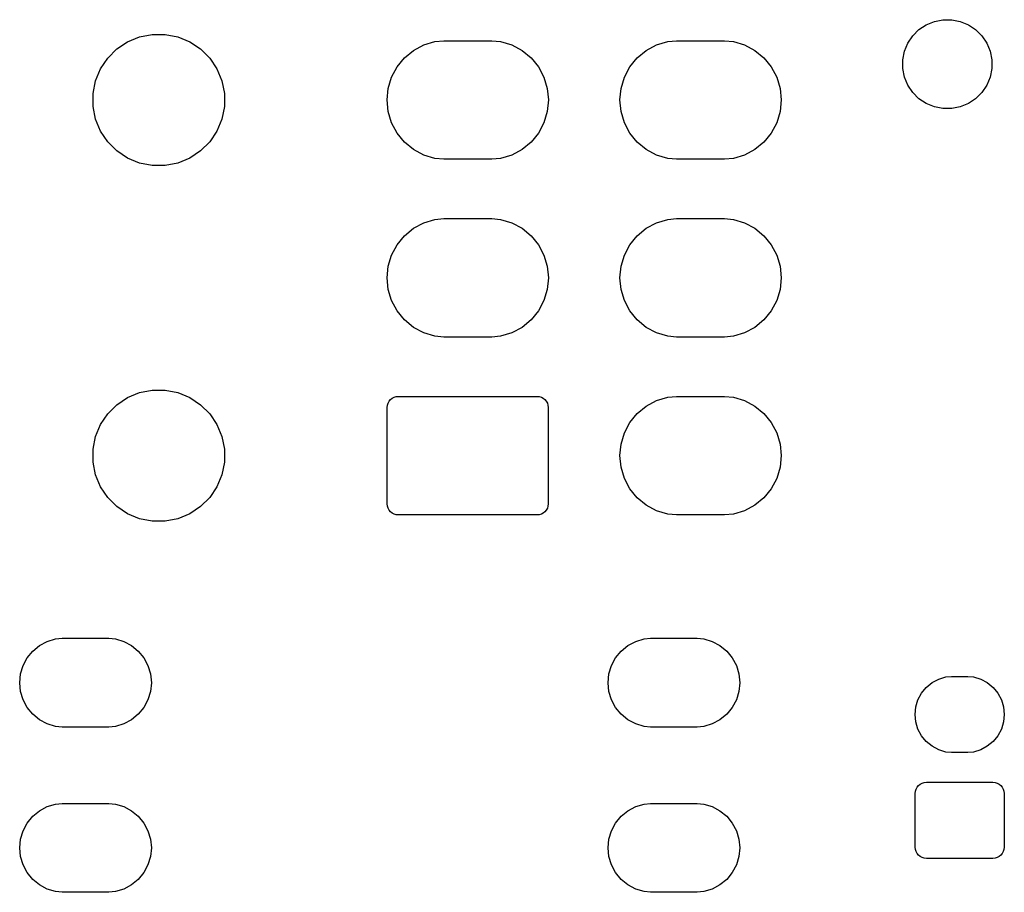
# Model space of a CAD drawing. Extents: x 0.02 to 3.88, y 0.02 to 3.88.
# Tile 5 of 9: x 0.16 to 1.07, y 2.19 to 3. Entities that reach past the tile are written whole.
import ezdxf

# ---------------------------------------------------------------- set-up
doc = ezdxf.new("R2010")
doc.units = 0
doc.header["$MEASUREMENT"] = 0
doc.layers.add('BLACK', color=7, linetype='CONTINUOUS')

msp = doc.modelspace()

# ---------------------------------------------------------------- linework, layer by layer
at = {"layer": 'BLACK', "linetype": 'CONTINUOUS'}
for p, q in [((1.00042, 2.99163), (1.00794, 2.99475)), ((1.00794, 2.99475), (1.01593, 2.99634)), ((1.01593, 2.99634), (1.02407, 2.99634)), ((1.02407, 2.99634), (1.03206, 2.99475)), ((1.03206, 2.99475), (1.03958, 2.99163)), ((0.98789, 2.98135), (0.993648, 2.98711)), ((0.993648, 2.98711), (1.00042, 2.99163)), ((1.03958, 2.99163), (1.04635, 2.98711)), ((1.04635, 2.98711), (1.05211, 2.98135)), ((0.257693, 2.97579), (0.268799, 2.98039)), ((0.268799, 2.98039), (0.280588, 2.98273)), ((0.280588, 2.98273), (0.292609, 2.98273)), ((0.292609, 2.98273), (0.304398, 2.98039)), ((0.304398, 2.98039), (0.315504, 2.97579)), ((0.54351, 2.97603), (0.551607, 2.97683)), ((0.551607, 2.97683), (0.596393, 2.97683)), ((0.596393, 2.97683), (0.60449, 2.97603)), ((0.760045, 2.97603), (0.768143, 2.97683)), ((0.768143, 2.97683), (0.812928, 2.97683)), ((0.812928, 2.97683), (0.821026, 2.97603)), ((0.983366, 2.97458), (0.98789, 2.98135)), ((1.05211, 2.98135), (1.05663, 2.97458)), ((0.239198, 2.96061), (0.247698, 2.96911)), ((0.247698, 2.96911), (0.257693, 2.97579)), ((0.315504, 2.97579), (0.325499, 2.96911)), ((0.325499, 2.96911), (0.333999, 2.96061)), ((0.515152, 2.96087), (0.523545, 2.96776)), ((0.523545, 2.96776), (0.53312, 2.97288)), ((0.53312, 2.97288), (0.54351, 2.97603)), ((0.60449, 2.97603), (0.61488, 2.97288)), ((0.61488, 2.97288), (0.624455, 2.96776)), ((0.624455, 2.96776), (0.632848, 2.96087)), ((0.731687, 2.96087), (0.74008, 2.96776)), ((0.74008, 2.96776), (0.749656, 2.97288)), ((0.749656, 2.97288), (0.760045, 2.97603)), ((0.821026, 2.97603), (0.831415, 2.97288)), ((0.831415, 2.97288), (0.840991, 2.96776)), ((0.840991, 2.96776), (0.849383, 2.96087)), ((0.978661, 2.95907), (0.98025, 2.96706)), ((0.98025, 2.96706), (0.983366, 2.97458)), ((1.05663, 2.97458), (1.05975, 2.96706)), ((1.05975, 2.96706), (1.06134, 2.95907)), ((0.23252, 2.95061), (0.239198, 2.96061)), ((0.333999, 2.96061), (0.340677, 2.95061)), ((0.508264, 2.95248), (0.515152, 2.96087)), ((0.632848, 2.96087), (0.639736, 2.95248)), ((0.7248, 2.95248), (0.731687, 2.96087)), ((0.849383, 2.96087), (0.856271, 2.95248)), ((0.978661, 2.95093), (0.978661, 2.95907)), ((1.06134, 2.95907), (1.06134, 2.95093)), ((0.22792, 2.93951), (0.23252, 2.95061)), ((0.340677, 2.95061), (0.345277, 2.93951)), ((0.503146, 2.9429), (0.508264, 2.95248)), ((0.639736, 2.95248), (0.644854, 2.9429)), ((0.719681, 2.9429), (0.7248, 2.95248)), ((0.856271, 2.95248), (0.861389, 2.9429)), ((0.98025, 2.94294), (0.978661, 2.95093)), ((1.06134, 2.95093), (1.05975, 2.94294)), ((0.225575, 2.92772), (0.22792, 2.93951)), ((0.345277, 2.93951), (0.347622, 2.92772)), ((0.499994, 2.93251), (0.503146, 2.9429)), ((0.644854, 2.9429), (0.648006, 2.93251)), ((0.71653, 2.93251), (0.719681, 2.9429)), ((0.861389, 2.9429), (0.864541, 2.93251)), ((0.983366, 2.93542), (0.98025, 2.94294)), ((1.05975, 2.94294), (1.05663, 2.93542)), ((0.49893, 2.92171), (0.499994, 2.93251)), ((0.648006, 2.93251), (0.64907, 2.92171)), ((0.715466, 2.92171), (0.71653, 2.93251)), ((0.864541, 2.93251), (0.865605, 2.92171)), ((0.98789, 2.92865), (0.983366, 2.93542)), ((1.05663, 2.93542), (1.05211, 2.92865)), ((0.225575, 2.9157), (0.225575, 2.92772)), ((0.347622, 2.92772), (0.347622, 2.9157)), ((0.499994, 2.9109), (0.49893, 2.92171)), ((0.64907, 2.92171), (0.648006, 2.9109)), ((0.71653, 2.9109), (0.715466, 2.92171)), ((0.865605, 2.92171), (0.864541, 2.9109)), ((0.993648, 2.92289), (0.98789, 2.92865)), ((1.00042, 2.91837), (0.993648, 2.92289)), ((1.04635, 2.92289), (1.03958, 2.91837)), ((1.05211, 2.92865), (1.04635, 2.92289)), ((0.22792, 2.90391), (0.225575, 2.9157)), ((0.347622, 2.9157), (0.345277, 2.90391)), ((1.00794, 2.91525), (1.00042, 2.91837)), ((1.01593, 2.91366), (1.00794, 2.91525)), ((1.02407, 2.91366), (1.01593, 2.91366)), ((1.03206, 2.91525), (1.02407, 2.91366)), ((1.03958, 2.91837), (1.03206, 2.91525)), ((0.23252, 2.8928), (0.22792, 2.90391)), ((0.345277, 2.90391), (0.340677, 2.8928)), ((0.503146, 2.90051), (0.499994, 2.9109)), ((0.648006, 2.9109), (0.644854, 2.90051)), ((0.719681, 2.90051), (0.71653, 2.9109)), ((0.864541, 2.9109), (0.861389, 2.90051)), ((0.508264, 2.89094), (0.503146, 2.90051)), ((0.644854, 2.90051), (0.639736, 2.89094)), ((0.7248, 2.89094), (0.719681, 2.90051)), ((0.861389, 2.90051), (0.856271, 2.89094)), ((0.239198, 2.88281), (0.23252, 2.8928)), ((0.340677, 2.8928), (0.333999, 2.88281)), ((0.515152, 2.88255), (0.508264, 2.89094)), ((0.639736, 2.89094), (0.632848, 2.88255)), ((0.731687, 2.88255), (0.7248, 2.89094)), ((0.856271, 2.89094), (0.849383, 2.88255)), ((0.247698, 2.87431), (0.239198, 2.88281)), ((0.333999, 2.88281), (0.325499, 2.87431)), ((0.523545, 2.87566), (0.515152, 2.88255)), ((0.53312, 2.87054), (0.523545, 2.87566)), ((0.624455, 2.87566), (0.61488, 2.87054)), ((0.632848, 2.88255), (0.624455, 2.87566)), ((0.74008, 2.87566), (0.731687, 2.88255)), ((0.749656, 2.87054), (0.74008, 2.87566)), ((0.840991, 2.87566), (0.831415, 2.87054)), ((0.849383, 2.88255), (0.840991, 2.87566)), ((0.257693, 2.86763), (0.247698, 2.87431)), ((0.268799, 2.86303), (0.257693, 2.86763)), ((0.315504, 2.86763), (0.304398, 2.86303)), ((0.325499, 2.87431), (0.315504, 2.86763)), ((0.54351, 2.86739), (0.53312, 2.87054)), ((0.551607, 2.86659), (0.54351, 2.86739)), ((0.596393, 2.86659), (0.551607, 2.86659)), ((0.60449, 2.86739), (0.596393, 2.86659)), ((0.61488, 2.87054), (0.60449, 2.86739)), ((0.760045, 2.86739), (0.749656, 2.87054)), ((0.768143, 2.86659), (0.760045, 2.86739)), ((0.812928, 2.86659), (0.768143, 2.86659)), ((0.821026, 2.86739), (0.812928, 2.86659)), ((0.831415, 2.87054), (0.821026, 2.86739)), ((0.280588, 2.86069), (0.268799, 2.86303)), ((0.292609, 2.86069), (0.280588, 2.86069)), ((0.304398, 2.86303), (0.292609, 2.86069)), ((0.54351, 2.81067), (0.551607, 2.81147)), ((0.551607, 2.81147), (0.596393, 2.81147)), ((0.596393, 2.81147), (0.60449, 2.81067)), ((0.760045, 2.81067), (0.768143, 2.81147)), ((0.768143, 2.81147), (0.812928, 2.81147)), ((0.812928, 2.81147), (0.821026, 2.81067)), ((0.515152, 2.79552), (0.523545, 2.80241)), ((0.523545, 2.80241), (0.53312, 2.80752)), ((0.53312, 2.80752), (0.54351, 2.81067)), ((0.60449, 2.81067), (0.61488, 2.80752)), ((0.61488, 2.80752), (0.624455, 2.80241)), ((0.624455, 2.80241), (0.632848, 2.79552)), ((0.731687, 2.79552), (0.74008, 2.80241)), ((0.74008, 2.80241), (0.749656, 2.80752)), ((0.749656, 2.80752), (0.760045, 2.81067)), ((0.821026, 2.81067), (0.831415, 2.80752)), ((0.831415, 2.80752), (0.840991, 2.80241)), ((0.840991, 2.80241), (0.849383, 2.79552)), ((0.508264, 2.78712), (0.515152, 2.79552)), ((0.632848, 2.79552), (0.639736, 2.78712)), ((0.7248, 2.78712), (0.731687, 2.79552)), ((0.849383, 2.79552), (0.856271, 2.78712)), ((0.503146, 2.77755), (0.508264, 2.78712)), ((0.639736, 2.78712), (0.644854, 2.77755)), ((0.719681, 2.77755), (0.7248, 2.78712)), ((0.856271, 2.78712), (0.861389, 2.77755)), ((0.499994, 2.76716), (0.503146, 2.77755)), ((0.644854, 2.77755), (0.648006, 2.76716)), ((0.71653, 2.76716), (0.719681, 2.77755)), ((0.861389, 2.77755), (0.864541, 2.76716)), ((0.49893, 2.75635), (0.499994, 2.76716)), ((0.648006, 2.76716), (0.64907, 2.75635)), ((0.715466, 2.75635), (0.71653, 2.76716)), ((0.864541, 2.76716), (0.865605, 2.75635)), ((0.499994, 2.74555), (0.49893, 2.75635)), ((0.64907, 2.75635), (0.648006, 2.74555)), ((0.71653, 2.74555), (0.715466, 2.75635)), ((0.865605, 2.75635), (0.864541, 2.74555)), ((0.503146, 2.73516), (0.499994, 2.74555)), ((0.648006, 2.74555), (0.644854, 2.73516)), ((0.719681, 2.73516), (0.71653, 2.74555)), ((0.864541, 2.74555), (0.861389, 2.73516)), ((0.508264, 2.72558), (0.503146, 2.73516)), ((0.644854, 2.73516), (0.639736, 2.72558)), ((0.7248, 2.72558), (0.719681, 2.73516)), ((0.861389, 2.73516), (0.856271, 2.72558)), ((0.515152, 2.71719), (0.508264, 2.72558)), ((0.639736, 2.72558), (0.632848, 2.71719)), ((0.731687, 2.71719), (0.7248, 2.72558)), ((0.856271, 2.72558), (0.849383, 2.71719)), ((0.523545, 2.7103), (0.515152, 2.71719)), ((0.632848, 2.71719), (0.624455, 2.7103)), ((0.74008, 2.7103), (0.731687, 2.71719)), ((0.849383, 2.71719), (0.840991, 2.7103)), ((0.53312, 2.70519), (0.523545, 2.7103)), ((0.54351, 2.70203), (0.53312, 2.70519)), ((0.551607, 2.70124), (0.54351, 2.70203)), ((0.60449, 2.70203), (0.596393, 2.70124)), ((0.61488, 2.70519), (0.60449, 2.70203)), ((0.624455, 2.7103), (0.61488, 2.70519)), ((0.749656, 2.70519), (0.74008, 2.7103)), ((0.760045, 2.70203), (0.749656, 2.70519)), ((0.768143, 2.70124), (0.760045, 2.70203)), ((0.821026, 2.70203), (0.812928, 2.70124)), ((0.831415, 2.70519), (0.821026, 2.70203)), ((0.840991, 2.7103), (0.831415, 2.70519)), ((0.596393, 2.70124), (0.551607, 2.70124)), ((0.812928, 2.70124), (0.768143, 2.70124)), ((0.257693, 2.64508), (0.268799, 2.64968)), ((0.268799, 2.64968), (0.280588, 2.65202)), ((0.280588, 2.65202), (0.292609, 2.65202)), ((0.292609, 2.65202), (0.304398, 2.64968)), ((0.304398, 2.64968), (0.315504, 2.64508)), ((0.239198, 2.6299), (0.247698, 2.6384)), ((0.247698, 2.6384), (0.257693, 2.64508)), ((0.315504, 2.64508), (0.325499, 2.6384)), ((0.325499, 2.6384), (0.333999, 2.6299)), ((0.499197, 2.63587), (0.499394, 2.63787)), ((0.499394, 2.63787), (0.499977, 2.63979)), ((0.499977, 2.63979), (0.500925, 2.64156)), ((0.500925, 2.64156), (0.5022, 2.64312)), ((0.5022, 2.64312), (0.503753, 2.64439)), ((0.503753, 2.64439), (0.505526, 2.64534)), ((0.505526, 2.64534), (0.507449, 2.64592)), ((0.507449, 2.64592), (0.509449, 2.64612)), ((0.509449, 2.64612), (0.638551, 2.64612)), ((0.638551, 2.64612), (0.640551, 2.64592)), ((0.640551, 2.64592), (0.642474, 2.64534)), ((0.642474, 2.64534), (0.644247, 2.64439)), ((0.644247, 2.64439), (0.6458, 2.64312)), ((0.6458, 2.64312), (0.647075, 2.64156)), ((0.647075, 2.64156), (0.648023, 2.63979)), ((0.648023, 2.63979), (0.648606, 2.63787)), ((0.648606, 2.63787), (0.648803, 2.63587)), ((0.74008, 2.63705), (0.749656, 2.64217)), ((0.749656, 2.64217), (0.760045, 2.64532)), ((0.760045, 2.64532), (0.768143, 2.64612)), ((0.768143, 2.64612), (0.812928, 2.64612)), ((0.812928, 2.64612), (0.821026, 2.64532)), ((0.821026, 2.64532), (0.831415, 2.64217)), ((0.831415, 2.64217), (0.840991, 2.63705)), ((0.23252, 2.61991), (0.239198, 2.6299)), ((0.333999, 2.6299), (0.340677, 2.61991)), ((0.499197, 2.54613), (0.499197, 2.63587)), ((0.648803, 2.63587), (0.648803, 2.54613)), ((0.7248, 2.62177), (0.731687, 2.63016)), ((0.731687, 2.63016), (0.74008, 2.63705)), ((0.840991, 2.63705), (0.849383, 2.63016)), ((0.849383, 2.63016), (0.856271, 2.62177)), ((0.22792, 2.6088), (0.23252, 2.61991)), ((0.340677, 2.61991), (0.345277, 2.6088)), ((0.719681, 2.61219), (0.7248, 2.62177)), ((0.856271, 2.62177), (0.861389, 2.61219)), ((0.71653, 2.60181), (0.719681, 2.61219)), ((0.861389, 2.61219), (0.864541, 2.60181)), ((0.225575, 2.59701), (0.22792, 2.6088)), ((0.345277, 2.6088), (0.347622, 2.59701)), ((0.715466, 2.591), (0.71653, 2.60181)), ((0.864541, 2.60181), (0.865605, 2.591)), ((0.225575, 2.58499), (0.225575, 2.59701)), ((0.347622, 2.59701), (0.347622, 2.58499)), ((0.22792, 2.5732), (0.225575, 2.58499)), ((0.347622, 2.58499), (0.345277, 2.5732)), ((0.71653, 2.58019), (0.715466, 2.591)), ((0.865605, 2.591), (0.864541, 2.58019)), ((0.719681, 2.56981), (0.71653, 2.58019)), ((0.864541, 2.58019), (0.861389, 2.56981)), ((0.23252, 2.56209), (0.22792, 2.5732)), ((0.345277, 2.5732), (0.340677, 2.56209)), ((0.7248, 2.56023), (0.719681, 2.56981)), ((0.861389, 2.56981), (0.856271, 2.56023)), ((0.239198, 2.5521), (0.23252, 2.56209)), ((0.340677, 2.56209), (0.333999, 2.5521)), ((0.731687, 2.55184), (0.7248, 2.56023)), ((0.856271, 2.56023), (0.849383, 2.55184)), ((0.247698, 2.5436), (0.239198, 2.5521)), ((0.333999, 2.5521), (0.325499, 2.5436)), ((0.499394, 2.54413), (0.499197, 2.54613)), ((0.648803, 2.54613), (0.648606, 2.54413)), ((0.74008, 2.54495), (0.731687, 2.55184)), ((0.849383, 2.55184), (0.840991, 2.54495)), ((0.257693, 2.53692), (0.247698, 2.5436)), ((0.268799, 2.53232), (0.257693, 2.53692)), ((0.315504, 2.53692), (0.304398, 2.53232)), ((0.325499, 2.5436), (0.315504, 2.53692)), ((0.499977, 2.54221), (0.499394, 2.54413)), ((0.500925, 2.54044), (0.499977, 2.54221)), ((0.5022, 2.53888), (0.500925, 2.54044)), ((0.503753, 2.53761), (0.5022, 2.53888)), ((0.505526, 2.53666), (0.503753, 2.53761)), ((0.507449, 2.53608), (0.505526, 2.53666)), ((0.642474, 2.53666), (0.640551, 2.53608)), ((0.644247, 2.53761), (0.642474, 2.53666)), ((0.6458, 2.53888), (0.644247, 2.53761)), ((0.647075, 2.54044), (0.6458, 2.53888)), ((0.648023, 2.54221), (0.647075, 2.54044)), ((0.648606, 2.54413), (0.648023, 2.54221)), ((0.749656, 2.53983), (0.74008, 2.54495)), ((0.760045, 2.53668), (0.749656, 2.53983)), ((0.768143, 2.53588), (0.760045, 2.53668)), ((0.821026, 2.53668), (0.812928, 2.53588)), ((0.831415, 2.53983), (0.821026, 2.53668)), ((0.840991, 2.54495), (0.831415, 2.53983)), ((0.280588, 2.52998), (0.268799, 2.53232)), ((0.292609, 2.52998), (0.280588, 2.52998)), ((0.304398, 2.53232), (0.292609, 2.52998)), ((0.509449, 2.53588), (0.507449, 2.53608)), ((0.638551, 2.53588), (0.509449, 2.53588)), ((0.640551, 2.53608), (0.638551, 2.53588)), ((0.812928, 2.53588), (0.768143, 2.53588)), ((0.175741, 2.41446), (0.182923, 2.4183)), ((0.182923, 2.4183), (0.190715, 2.42066)), ((0.190715, 2.42066), (0.196788, 2.42126)), ((0.196788, 2.42126), (0.24022, 2.42126)), ((0.24022, 2.42126), (0.246293, 2.42066)), ((0.246293, 2.42066), (0.254085, 2.4183)), ((0.254085, 2.4183), (0.261267, 2.41446)), ((0.722985, 2.41446), (0.730167, 2.4183)), ((0.730167, 2.4183), (0.737959, 2.42066)), ((0.737959, 2.42066), (0.744032, 2.42126)), ((0.744032, 2.42126), (0.787464, 2.42126)), ((0.787464, 2.42126), (0.793537, 2.42066)), ((0.793537, 2.42066), (0.801329, 2.4183)), ((0.801329, 2.4183), (0.808511, 2.41446)), ((0.164281, 2.403), (0.169447, 2.40929)), ((0.169447, 2.40929), (0.175741, 2.41446)), ((0.261267, 2.41446), (0.267561, 2.40929)), ((0.267561, 2.40929), (0.272727, 2.403)), ((0.711525, 2.403), (0.716691, 2.40929)), ((0.716691, 2.40929), (0.722985, 2.41446)), ((0.808511, 2.41446), (0.814805, 2.40929)), ((0.814805, 2.40929), (0.819971, 2.403)), ((0.160442, 2.39582), (0.164281, 2.403)), ((0.272727, 2.403), (0.276566, 2.39582)), ((0.707686, 2.39582), (0.711525, 2.403)), ((0.819971, 2.403), (0.82381, 2.39582)), ((0.158078, 2.38803), (0.160442, 2.39582)), ((0.276566, 2.39582), (0.278929, 2.38803)), ((0.705323, 2.38803), (0.707686, 2.39582)), ((0.82381, 2.39582), (0.826174, 2.38803)), ((0.15728, 2.37992), (0.158078, 2.38803)), ((0.278929, 2.38803), (0.279728, 2.37992)), ((0.704524, 2.37992), (0.705323, 2.38803)), ((0.826174, 2.38803), (0.826972, 2.37992)), ((1.00581, 2.38), (1.01197, 2.38329)), ((1.01197, 2.38329), (1.01864, 2.38531)), ((1.01864, 2.38531), (1.02385, 2.38583)), ((1.02385, 2.38583), (1.03914, 2.38583)), ((1.03914, 2.38583), (1.04435, 2.38531)), ((1.04435, 2.38531), (1.05103, 2.38329)), ((1.05103, 2.38329), (1.05718, 2.38)), ((0.158078, 2.37182), (0.15728, 2.37992)), ((0.160442, 2.36403), (0.158078, 2.37182)), ((0.278929, 2.37182), (0.276566, 2.36403)), ((0.279728, 2.37992), (0.278929, 2.37182)), ((0.705323, 2.37182), (0.704524, 2.37992)), ((0.707686, 2.36403), (0.705323, 2.37182)), ((0.826174, 2.37182), (0.82381, 2.36403)), ((0.826972, 2.37992), (0.826174, 2.37182)), ((0.995986, 2.37017), (1.00041, 2.37557)), ((1.00041, 2.37557), (1.00581, 2.38)), ((1.05718, 2.38), (1.06258, 2.37557)), ((1.06258, 2.37557), (1.06701, 2.37017)), ((0.164281, 2.35684), (0.160442, 2.36403)), ((0.276566, 2.36403), (0.272727, 2.35684)), ((0.711525, 2.35684), (0.707686, 2.36403)), ((0.82381, 2.36403), (0.819971, 2.35684)), ((0.99067, 2.35734), (0.992696, 2.36402)), ((0.992696, 2.36402), (0.995986, 2.37017)), ((1.06701, 2.37017), (1.0703, 2.36402)), ((1.0703, 2.36402), (1.07232, 2.35734)), ((0.169447, 2.35055), (0.164281, 2.35684)), ((0.272727, 2.35684), (0.267561, 2.35055)), ((0.716691, 2.35055), (0.711525, 2.35684)), ((0.819971, 2.35684), (0.814805, 2.35055)), ((0.989986, 2.35039), (0.99067, 2.35734)), ((1.07232, 2.35734), (1.07301, 2.35039)), ((0.175741, 2.34538), (0.169447, 2.35055)), ((0.182923, 2.34154), (0.175741, 2.34538)), ((0.261267, 2.34538), (0.254085, 2.34154)), ((0.267561, 2.35055), (0.261267, 2.34538)), ((0.722985, 2.34538), (0.716691, 2.35055)), ((0.730167, 2.34154), (0.722985, 2.34538)), ((0.808511, 2.34538), (0.801329, 2.34154)), ((0.814805, 2.35055), (0.808511, 2.34538)), ((0.99067, 2.34345), (0.989986, 2.35039)), ((1.07301, 2.35039), (1.07232, 2.34345)), ((0.190715, 2.33918), (0.182923, 2.34154)), ((0.196788, 2.33858), (0.190715, 2.33918)), ((0.24022, 2.33858), (0.196788, 2.33858)), ((0.246293, 2.33918), (0.24022, 2.33858)), ((0.254085, 2.34154), (0.246293, 2.33918)), ((0.737959, 2.33918), (0.730167, 2.34154)), ((0.744032, 2.33858), (0.737959, 2.33918)), ((0.787464, 2.33858), (0.744032, 2.33858)), ((0.793537, 2.33918), (0.787464, 2.33858)), ((0.801329, 2.34154), (0.793537, 2.33918)), ((0.992696, 2.33677), (0.99067, 2.34345)), ((0.995986, 2.33061), (0.992696, 2.33677)), ((1.0703, 2.33677), (1.06701, 2.33061)), ((1.07232, 2.34345), (1.0703, 2.33677)), ((1.00041, 2.32522), (0.995986, 2.33061)), ((1.06701, 2.33061), (1.06258, 2.32522)), ((1.00581, 2.32079), (1.00041, 2.32522)), ((1.01197, 2.3175), (1.00581, 2.32079)), ((1.01864, 2.31547), (1.01197, 2.3175)), ((1.05103, 2.3175), (1.04435, 2.31547)), ((1.05718, 2.32079), (1.05103, 2.3175)), ((1.06258, 2.32522), (1.05718, 2.32079)), ((1.02385, 2.31496), (1.01864, 2.31547)), ((1.03914, 2.31496), (1.02385, 2.31496)), ((1.04435, 2.31547), (1.03914, 2.31496)), ((0.990358, 2.27901), (0.990951, 2.28097)), ((0.990951, 2.28097), (0.991914, 2.28277)), ((0.991914, 2.28277), (0.99321, 2.28435)), ((0.99321, 2.28435), (0.994789, 2.28565)), ((0.994789, 2.28565), (0.996591, 2.28661)), ((0.996591, 2.28661), (0.998546, 2.2872)), ((0.998546, 2.2872), (1.00058, 2.2874)), ((1.00058, 2.2874), (1.06241, 2.2874)), ((1.06241, 2.2874), (1.06445, 2.2872)), ((1.06445, 2.2872), (1.0664, 2.28661)), ((1.0664, 2.28661), (1.0682, 2.28565)), ((1.0682, 2.28565), (1.06978, 2.28435)), ((1.06978, 2.28435), (1.07108, 2.28277)), ((1.07108, 2.28277), (1.07204, 2.28097)), ((1.07204, 2.28097), (1.07263, 2.27901)), ((0.990157, 2.27698), (0.990358, 2.27901)), ((0.990157, 2.22696), (0.990157, 2.27698)), ((1.07263, 2.27901), (1.07283, 2.27698)), ((1.07283, 2.27698), (1.07283, 2.22696)), ((0.175741, 2.26092), (0.182923, 2.26475)), ((0.182923, 2.26475), (0.190715, 2.26712)), ((0.190715, 2.26712), (0.196788, 2.26772)), ((0.196788, 2.26772), (0.24022, 2.26772)), ((0.24022, 2.26772), (0.246293, 2.26712)), ((0.246293, 2.26712), (0.254085, 2.26475)), ((0.254085, 2.26475), (0.261267, 2.26092)), ((0.722985, 2.26092), (0.730167, 2.26475)), ((0.730167, 2.26475), (0.737959, 2.26712)), ((0.737959, 2.26712), (0.744032, 2.26772)), ((0.744032, 2.26772), (0.787464, 2.26772)), ((0.787464, 2.26772), (0.793537, 2.26712)), ((0.793537, 2.26712), (0.801329, 2.26475)), ((0.801329, 2.26475), (0.808511, 2.26092)), ((0.164281, 2.24946), (0.169447, 2.25575)), ((0.169447, 2.25575), (0.175741, 2.26092)), ((0.261267, 2.26092), (0.267561, 2.25575)), ((0.267561, 2.25575), (0.272727, 2.24946)), ((0.711525, 2.24946), (0.716691, 2.25575)), ((0.716691, 2.25575), (0.722985, 2.26092)), ((0.808511, 2.26092), (0.814805, 2.25575)), ((0.814805, 2.25575), (0.819971, 2.24946)), ((0.160442, 2.24227), (0.164281, 2.24946)), ((0.272727, 2.24946), (0.276566, 2.24227)), ((0.707686, 2.24227), (0.711525, 2.24946)), ((0.819971, 2.24946), (0.82381, 2.24227)), ((0.15728, 2.22638), (0.158078, 2.23448)), ((0.158078, 2.23448), (0.160442, 2.24227)), ((0.276566, 2.24227), (0.278929, 2.23448)), ((0.278929, 2.23448), (0.279728, 2.22638)), ((0.704524, 2.22638), (0.705323, 2.23448)), ((0.705323, 2.23448), (0.707686, 2.24227)), ((0.82381, 2.24227), (0.826174, 2.23448)), ((0.826174, 2.23448), (0.826972, 2.22638)), ((0.158078, 2.21827), (0.15728, 2.22638)), ((0.279728, 2.22638), (0.278929, 2.21827)), ((0.705323, 2.21827), (0.704524, 2.22638)), ((0.826972, 2.22638), (0.826174, 2.21827)), ((0.990358, 2.22492), (0.990157, 2.22696)), ((1.07283, 2.22696), (1.07263, 2.22492)), ((0.160442, 2.21048), (0.158078, 2.21827)), ((0.278929, 2.21827), (0.276566, 2.21048)), ((0.707686, 2.21048), (0.705323, 2.21827)), ((0.826174, 2.21827), (0.82381, 2.21048)), ((0.990951, 2.22297), (0.990358, 2.22492)), ((0.991914, 2.22117), (0.990951, 2.22297)), ((0.99321, 2.21959), (0.991914, 2.22117)), ((0.994789, 2.21829), (0.99321, 2.21959)), ((0.996591, 2.21733), (0.994789, 2.21829)), ((0.998546, 2.21674), (0.996591, 2.21733)), ((1.00058, 2.21654), (0.998546, 2.21674)), ((1.06241, 2.21654), (1.00058, 2.21654)), ((1.06445, 2.21674), (1.06241, 2.21654)), ((1.0664, 2.21733), (1.06445, 2.21674)), ((1.0682, 2.21829), (1.0664, 2.21733)), ((1.06978, 2.21959), (1.0682, 2.21829)), ((1.07108, 2.22117), (1.06978, 2.21959)), ((1.07204, 2.22297), (1.07108, 2.22117)), ((1.07263, 2.22492), (1.07204, 2.22297)), ((0.164281, 2.2033), (0.160442, 2.21048)), ((0.276566, 2.21048), (0.272727, 2.2033)), ((0.711525, 2.2033), (0.707686, 2.21048)), ((0.82381, 2.21048), (0.819971, 2.2033)), ((0.169447, 2.19701), (0.164281, 2.2033)), ((0.272727, 2.2033), (0.267561, 2.19701)), ((0.716691, 2.19701), (0.711525, 2.2033)), ((0.819971, 2.2033), (0.814805, 2.19701)), ((0.175741, 2.19184), (0.169447, 2.19701)), ((0.182923, 2.188), (0.175741, 2.19184)), ((0.261267, 2.19184), (0.254085, 2.188)), ((0.267561, 2.19701), (0.261267, 2.19184)), ((0.722985, 2.19184), (0.716691, 2.19701)), ((0.730167, 2.188), (0.722985, 2.19184)), ((0.808511, 2.19184), (0.801329, 2.188)), ((0.814805, 2.19701), (0.808511, 2.19184)), ((0.190715, 2.18564), (0.182923, 2.188)), ((0.196788, 2.18504), (0.190715, 2.18564)), ((0.24022, 2.18504), (0.196788, 2.18504)), ((0.246293, 2.18564), (0.24022, 2.18504)), ((0.254085, 2.188), (0.246293, 2.18564)), ((0.737959, 2.18564), (0.730167, 2.188)), ((0.744032, 2.18504), (0.737959, 2.18564)), ((0.787464, 2.18504), (0.744032, 2.18504)), ((0.793537, 2.18564), (0.787464, 2.18504)), ((0.801329, 2.188), (0.793537, 2.18564))]:
    msp.add_line(p, q, dxfattribs=at)

doc.saveas('drawing.dxf')
